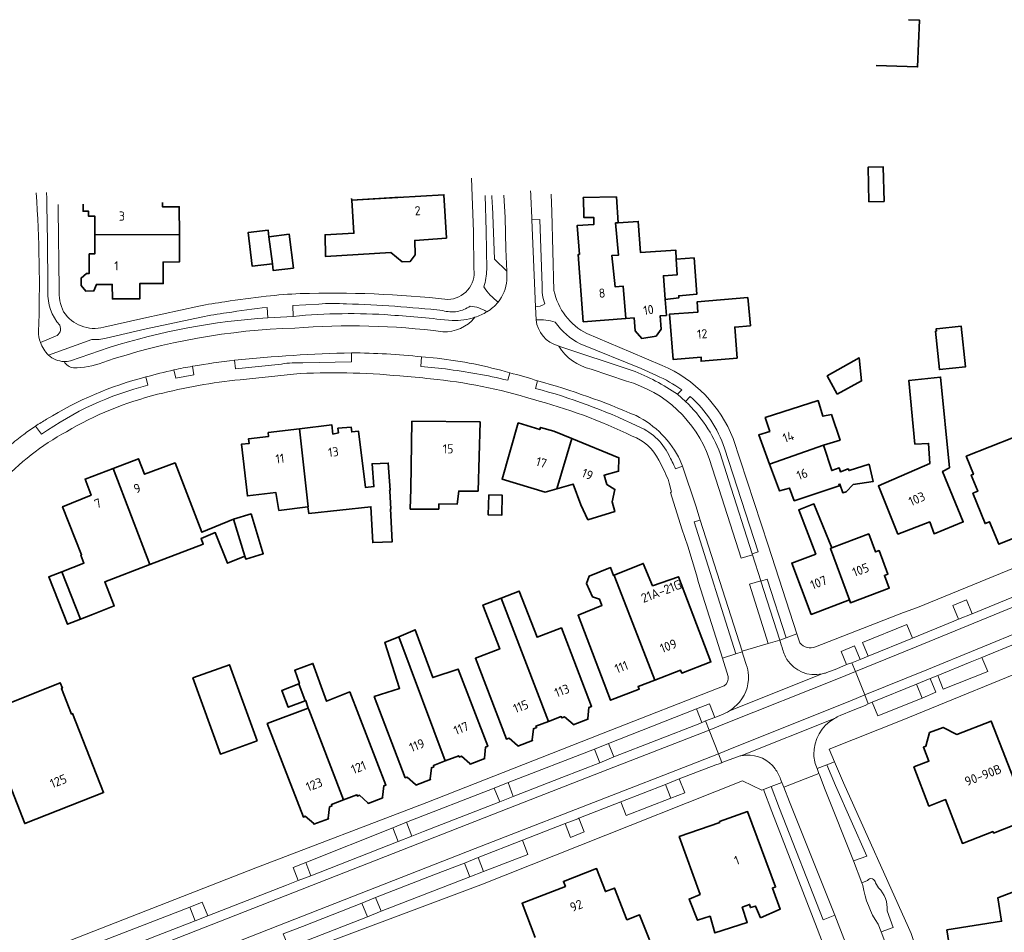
# Model space of a CAD drawing. Extents: x 152761 to 155748, y 459947 to 462743.
# Tile 163 of 256: x 154122 to 154267, y 462317 to 462452. Entities that reach past the tile are written whole.
import ezdxf
from ezdxf.enums import TextEntityAlignment as Align

# ---------------------------------------------------------------- set-up
doc = ezdxf.new("R2010")
doc.units = 0
doc.header["$LTSCALE"] = 0.75
for name, color, linetype, lineweight in [('B-RO-GR-GROENVOORZIENING-GV', 251, 'CONTINUOUS', 18), ('B-RO-OG-BEBOUWING-GV', 6, 'CONTINUOUS', 35), ('B-RO-OG-BEBOUWING-T18', 1, 'CONTINUOUS', 18), ('B-RO-OG-TERREIN_CULTUURSCHEIDING-GV', 251, 'CONTINUOUS', 18), ('B-RO-VH-VERHARDING_ASFALT-GV', 251, 'CONTINUOUS', 18), ('B-RO-VH-VERHARDING_BETONSTRAATSTEEN-GV', 251, 'CONTINUOUS', 18), ('B-RO-VH-VERHARDING_STRAATBAKSTEEN-GV', 251, 'CONTINUOUS', 18), ('B-RO-VH-VERHARDING_TEGEL-GV', 251, 'CONTINUOUS', 18)]:
    doc.layers.add(name, color=color, linetype=linetype, lineweight=lineweight)
doc.styles.add('NLCS-ISO-M200-T18', font='NLCS-ISO.ttf', dxfattribs={"height": 0.36})

msp = doc.modelspace()

# ---------------------------------------------------------------- linework, layer by layer
at = {"layer": 'B-RO-GR-GROENVOORZIENING-GV', "flags": 128}
for points in [[(154260.441, 462363.422), (154262.443, 462364.246), (154261.602, 462366.273), (154259.6, 462365.434)], [(154245.989, 462357.528), (154245.15, 462359.542), (154243.148, 462358.706), (154243.975, 462356.75), (154244.269, 462356.865), (154244.752, 462357.016), (154244.963, 462357.12)], [(154255.083, 462351.833), (154257.097, 462352.686), (154256.269, 462354.69), (154254.266, 462353.859)], [(154223.205, 462348.457), (154224.568, 462348.977), (154223.807, 462350.974), (154221.9, 462350.239), (154222.684, 462348.231), (154222.803, 462348.294), (154223.018, 462348.38)], [(154208.918, 462345.155), (154206.881, 462344.328), (154207.671, 462342.318), (154208.333, 462342.591), (154209.727, 462343.164)], [(154194.903, 462337.344), (154194.14, 462339.387), (154192.094, 462338.585), (154192.904, 462336.578)], [(154217.293, 462339.124), (154218.114, 462337.096), (154220.135, 462337.894), (154219.31, 462339.923)], [(154179.201, 462333.557), (154177.175, 462332.736), (154177.956, 462330.741), (154179.997, 462331.526)], [(154202.564, 462333.349), (154203.331, 462331.31), (154205.337, 462332.122), (154204.577, 462334.161), (154204.393, 462334.074)], [(154164.356, 462327.631), (154162.511, 462326.897), (154163.237, 462324.957), (154165.102, 462325.687)], [(154187.737, 462327.549), (154188.499, 462325.511), (154190.547, 462326.318), (154189.737, 462328.359)], [(154147.292, 462321.075), (154148.086, 462319.039), (154149.933, 462319.759), (154149.125, 462321.806)], [(154174.644, 462322.458), (154172.64, 462321.656), (154173.453, 462319.631), (154175.467, 462320.46)]]:
    msp.add_lwpolyline(points, close=True, dxfattribs=at)
at = {"layer": 'B-RO-OG-BEBOUWING-GV', "flags": 128}
for points in [[(154248.345, 462444.964), (154254.427, 462444.745), (154254.699, 462451.637), (154253.076, 462451.686)], [(154171.106, 462425.388), (154171.123, 462425.137), (154178.246, 462425.54)], [(154131.583, 462424.542), (154131.588, 462423.499), (154132.367, 462423.502), (154132.37, 462422.78), (154133.294, 462422.785), (154133.306, 462420.005), (154145.754, 462420.085), (154145.736, 462424.141), (154143.296, 462424.13), (154143.293, 462424.793)], [(154214.946, 462316.262), (154213.493, 462319.923), (154211.634, 462319.202), (154209.822, 462323.871), (154208.481, 462323.35), (154207.17, 462326.727), (154202.293, 462324.833), (154202.577, 462324.1), (154196.198, 462321.623), (154198.15, 462316.595)]]:
    msp.add_lwpolyline(points, dxfattribs=at)
for points in [[(154249.498, 462424.936), (154249.37, 462430.012), (154247.125, 462429.955), (154247.254, 462424.879)], [(154171.123, 462425.137), (154171.449, 462420.254), (154167.21, 462420.038), (154167.262, 462416.831), (154176.869, 462417.44), (154178.57, 462416.022), (154179.732, 462416.093), (154180.477, 462417.05), (154180.407, 462419.196), (154185.066, 462419.529), (154184.701, 462425.906)], [(154205.291, 462422.941), (154205.303, 462422.547), (154206.744, 462422.592), (154206.776, 462421.562), (154204.32, 462421.4), (154204.648, 462417.135), (154204.448, 462417.119), (154205.212, 462407.219), (154211.454, 462407.7), (154211.072, 462412.475), (154209.892, 462412.37), (154209.39, 462416.972), (154210.404, 462417.046), (154209.964, 462421.773), (154210.35, 462421.798), (154210.099, 462425.59), (154210.048, 462425.586), (154210.048, 462425.589), (154205.21, 462425.508), (154205.221, 462425.158)], [(154217.276, 462410.492), (154217.001, 462414.007), (154219.054, 462414.154), (154218.903, 462416.434), (154218.814, 462417.78), (154213.609, 462417.436), (154213.307, 462421.994), (154210.35, 462421.798), (154209.964, 462421.773), (154210.404, 462417.046), (154209.39, 462416.972), (154209.892, 462412.37), (154211.072, 462412.475), (154211.454, 462407.7), (154212.7, 462407.796), (154212.849, 462405.863), (154213.813, 462404.763), (154215.916, 462405.088), (154216.667, 462406.122), (154216.515, 462408.09), (154217.456, 462408.162)], [(154133.306, 462420.005), (154133.319, 462417.224), (154132.482, 462417.22), (154132.496, 462414.331), (154132.098, 462414.329), (154131.294, 462413.663), (154131.299, 462412.577), (154131.986, 462411.748), (154133.175, 462411.754), (154133.557, 462412.711), (154135.891, 462412.722), (154135.9, 462410.577), (154139.937, 462410.595), (154139.927, 462412.837), (154143.376, 462412.852), (154143.362, 462416.018), (154145.773, 462416.029), (154145.754, 462420.085)], [(154158.942, 462419.722), (154158.819, 462420.718), (154155.874, 462420.354), (154156.487, 462415.395), (154159.458, 462415.763)], [(154158.942, 462419.722), (154159.458, 462415.763), (154159.582, 462414.76), (154162.549, 462415.127), (154161.935, 462420.092)], [(154218.903, 462416.434), (154219.054, 462414.154), (154217.001, 462414.007), (154217.276, 462410.492), (154219.278, 462410.755), (154219.258, 462411.062), (154221.901, 462411.284), (154221.525, 462416.625)], [(154227.87, 462401.855), (154227.507, 462406.43), (154229.807, 462406.628), (154229.421, 462410.783), (154221.958, 462410.132), (154222.078, 462408.655), (154217.909, 462408.364), (154218.463, 462401.647), (154222.548, 462402.017), (154222.555, 462401.407)], [(154257.233, 462406.196), (154257.166, 462406.19), (154257.197, 462405.841), (154257.031, 462405.826), (154257.635, 462400.174), (154261.464, 462400.584), (154260.823, 462406.58)], [(154242.558, 462396.568), (154246.183, 462398.51), (154245.832, 462401.893), (154241.116, 462399.253)], [(154254.02, 462389.18), (154256.041, 462389.316), (154256.21, 462386.347), (154248.646, 462383.058), (154251.511, 462375.973), (154256.207, 462377.771), (154256.852, 462376.026), (154261.151, 462377.751), (154258.093, 462385.187), (154259.114, 462385.725), (154257.792, 462399.081), (154253.124, 462398.568)], [(154232.615, 462386.275), (154240.57, 462389.033), (154243.013, 462389.8), (154241.732, 462393.57), (154240.489, 462393.325), (154239.764, 462395.609), (154231.998, 462393.122), (154232.654, 462391.075), (154231.035, 462390.556)], [(154189.734, 462382.262), (154190.024, 462392.478), (154179.979, 462392.566), (154179.818, 462382.614), (154179.734, 462379.659), (154183.948, 462379.642), (154183.951, 462380.4), (154186.637, 462380.372), (154186.891, 462382.288)], [(154201.313, 462382.644), (154203.504, 462390.036), (154200.873, 462391.109), (154198.932, 462391.668), (154198.808, 462391.353), (154195.636, 462392.343), (154193.251, 462384.052), (154199.617, 462382.163)], [(154164.682, 462379.99), (154164.716, 462379.994), (154163.422, 462391.467), (154158.83, 462390.901), (154158.897, 462390.355), (154155.917, 462389.97), (154156.012, 462389.28), (154154.892, 462389.19), (154155.776, 462381.589), (154159.959, 462382.085), (154160.408, 462379.444)], [(154163.422, 462391.467), (154164.716, 462379.994), (154164.682, 462379.99), (154164.819, 462378.998), (154173.962, 462379.995), (154174.231, 462374.724), (154177.096, 462374.832), (154176.854, 462379.67), (154176.903, 462379.67), (154176.713, 462382.27), (154176.701, 462382.449), (154176.773, 462382.454), (154176.504, 462386.427), (154174.125, 462386.319), (154174.395, 462382.968), (154173.179, 462382.806), (154172.134, 462391.105), (154171.12, 462391.016), (154171.066, 462391.69), (154169.089, 462391.545), (154169.174, 462390.87), (154168.357, 462390.698), (154168.19, 462392.054)], [(154203.504, 462390.036), (154201.313, 462382.644), (154203.713, 462383.324), (154204.849, 462380.289), (154205.891, 462378.068), (154209.867, 462379.271), (154209.457, 462380.722), (154209.856, 462382.553), (154208.663, 462383.282), (154208.284, 462384.619), (154210.405, 462385.22), (154210.455, 462387.202)], [(154270.898, 462376.303), (154270.44, 462377.444), (154273.289, 462378.592), (154271.807, 462382.272), (154273.581, 462382.992), (154271.486, 462388.334), (154269.655, 462387.616), (154268.523, 462390.192), (154261.593, 462387.43), (154262.627, 462384.785), (154262.306, 462384.656), (154263.266, 462382.269), (154262.564, 462381.987), (154264.362, 462377.524), (154265.023, 462377.792), (154266.36, 462374.475)], [(154240.57, 462389.033), (154232.615, 462386.275), (154234.073, 462382.325), (154235.588, 462382.734), (154236.269, 462380.881), (154242.898, 462383.071), (154242.817, 462383.26), (154242.979, 462383.341), (154243.412, 462382.043), (154243.918, 462382.199), (154244.952, 462383.287), (154247.898, 462383.719), (154247.277, 462386.26), (154244.331, 462385.314), (154244.223, 462385.557), (154243.061, 462385.152), (154242.899, 462385.72), (154241.784, 462385.315)], [(154155.392, 462372.711), (154153.748, 462378.152), (154149.058, 462376.23), (154145.139, 462386.439), (154140.632, 462384.767), (154139.753, 462387.062), (154136.02, 462385.639), (154141.393, 462371.471), (154149.276, 462374.475), (154148.958, 462375.337), (154151.043, 462376.18), (154152.841, 462371.683)], [(154136.02, 462385.639), (154131.887, 462384.063), (154132.766, 462381.674), (154128.563, 462380.002), (154131.376, 462372.915), (154131.271, 462372.886), (154131.7, 462371.706), (154128.445, 462370.425), (154131.224, 462363.458), (154132.992, 462364.154), (154136.162, 462365.401), (154134.768, 462368.947), (154141.393, 462371.471)], [(154191.298, 462381.741), (154191.223, 462378.782), (154193.2, 462378.732), (154193.275, 462381.691)], [(154244.373, 462366.274), (154241.577, 462373.846), (154241.774, 462373.921), (154239.164, 462380.408), (154236.92, 462379.544), (154239.429, 462373.03), (154235.896, 462371.688), (154238.763, 462364.144)], [(154155.392, 462372.711), (154155.519, 462372.291), (154158.093, 462373.069), (154156.322, 462378.93), (154153.748, 462378.152)], [(154241.774, 462373.921), (154241.577, 462373.846), (154244.373, 462366.274), (154244.532, 462365.853), (154250.254, 462368.026), (154249.544, 462369.896), (154250.058, 462370.091), (154248.744, 462373.55), (154248.231, 462373.355), (154247.229, 462375.993)], [(154209.76, 462369.901), (154209.669, 462369.864), (154209.24, 462371.043), (154206.058, 462369.788), (154205.678, 462368.68), (154206.57, 462366.728), (154207.605, 462366.382), (154207.946, 462365.451), (154204.458, 462364.018), (154209.24, 462351.516), (154213.438, 462353.122), (154213.285, 462353.524), (154215.74, 462354.463), (154209.864, 462369.647)], [(154209.76, 462369.901), (154209.864, 462369.647), (154215.74, 462354.463), (154219.542, 462355.917), (154219.696, 462355.515), (154223.993, 462357.158), (154219.203, 462369.682), (154215.413, 462368.352), (154214.048, 462371.647)], [(154128.445, 462370.425), (154126.531, 462369.672), (154129.276, 462362.692), (154131.224, 462363.458)], [(154200.1, 462348.394), (154201.969, 462349.101), (154202.041, 462348.911), (154202.469, 462349.076), (154203.709, 462347.988), (154203.744, 462347.895), (154205.897, 462348.722), (154205.861, 462348.815), (154206.04, 462350.448), (154206.445, 462350.604), (154202.005, 462362.158), (154198.4, 462360.772), (154195.789, 462367.568), (154193.126, 462366.544)], [(154193.126, 462366.544), (154190.439, 462365.512), (154192.916, 462359.067), (154189.334, 462357.691), (154193.909, 462345.786), (154194.317, 462345.943), (154195.549, 462344.862), (154195.585, 462344.768), (154197.737, 462345.595), (154197.702, 462345.688), (154197.879, 462347.312), (154198.33, 462347.485), (154198.25, 462347.695), (154200.1, 462348.394)], [(154184.882, 462342.572), (154186.876, 462343.341), (154186.956, 462343.136), (154187.28, 462343.26), (154188.513, 462342.178), (154188.549, 462342.084), (154190.702, 462342.911), (154190.666, 462343.005), (154190.843, 462344.621), (154191.159, 462344.742), (154186.819, 462356.1), (154183.063, 462354.843), (154180.459, 462361.885), (154178.057, 462360.867)], [(154184.882, 462342.572), (154178.057, 462360.867), (154175.998, 462359.994), (154178.179, 462353.261), (154174.434, 462352.048), (154179.002, 462340.096), (154179.298, 462340.209), (154180.538, 462339.12), (154180.574, 462339.026), (154182.727, 462339.853), (154182.691, 462339.947), (154182.869, 462341.574), (154183.228, 462341.711), (154183.153, 462341.904)], [(154157.187, 462345.514), (154153.159, 462356.734), (154147.762, 462354.798), (154151.789, 462343.577)], [(154164.281, 462351.405), (154164.379, 462351.442), (154164.725, 462350.359), (154164.808, 462350.129), (154169.907, 462336.838), (154171.884, 462337.609), (154171.967, 462337.396), (154172.274, 462337.515), (154173.517, 462336.424), (154173.553, 462336.331), (154175.706, 462337.158), (154175.67, 462337.251), (154175.85, 462338.897), (154176.152, 462339.014), (154170.845, 462352.746), (154167.406, 462351.361), (154165.407, 462356.928), (154162.731, 462355.929), (154163.434, 462353.956), (154163.338, 462353.922)], [(154116.768, 462349.519), (154118.44, 462344.97), (154123.008, 462333.362), (154134.611, 462337.926), (154130.044, 462349.537), (154129.889, 462349.476), (154128.388, 462353.233), (154128.54, 462353.294), (154128.22, 462354.096)], [(154164.281, 462351.405), (154163.338, 462353.922), (154160.839, 462352.956), (154161.784, 462350.47)], [(154164.725, 462350.359), (154158.693, 462348.081), (154164.012, 462334.321), (154164.291, 462334.429), (154165.528, 462333.344), (154165.564, 462333.251), (154167.717, 462334.077), (154167.681, 462334.171), (154167.86, 462335.809), (154168.214, 462335.945), (154168.135, 462336.147), (154169.907, 462336.838), (154164.808, 462350.129)], [(154272.099, 462324.684), (154274.376, 462325.626), (154279.344, 462327.648), (154277.283, 462332.785), (154275.263, 462331.964), (154272.555, 462339.015), (154269.361, 462337.863), (154265.266, 462348.452), (154260.173, 462346.482), (154258.161, 462347.506), (154256.184, 462346.741), (154255.629, 462344.731), (154255.284, 462344.597), (154256.078, 462342.543), (154253.873, 462341.691), (154256.096, 462335.942), (154258.533, 462336.884), (154261.029, 462330.431), (154265.523, 462332.169), (154265.603, 462331.96), (154268.819, 462333.203)], [(154231.288, 462319.505), (154234.212, 462320.738), (154233.058, 462323.861), (154233.524, 462324.033), (154229.4, 462335.116), (154225.255, 462333.662), (154225.289, 462333.516), (154219.334, 462331.438), (154222.414, 462322.919), (154220.779, 462322.23), (154222.021, 462319.129), (154223.88, 462319.716), (154224.568, 462317.254), (154229.353, 462318.779), (154228.599, 462321.046), (154229.694, 462321.456), (154229.8, 462320.986), (154230.563, 462321.204)], [(154272.099, 462324.684), (154266.229, 462322.425), (154266.793, 462318.981), (154258.74, 462317.71), (154259.773, 462311.166), (154270.872, 462312.958), (154272.268, 462313.183), (154271.55, 462317.577), (154270.038, 462317.333), (154269.634, 462319.775), (154275.77, 462322.126), (154274.376, 462325.626)]]:
    msp.add_lwpolyline(points, close=True, dxfattribs=at)
at = {"layer": 'B-RO-OG-TERREIN_CULTUURSCHEIDING-GV'}
for points in [[(154124.69, 462426.182, -0.0254289), (154125.036, 462405.812)], [(154126.38, 462411.665, 0.0067815), (154126.209, 462426.265)], [(154191.839, 462424.253, 0.0000889), (154191.754, 462425.829, 0.0000889)], [(154190.996, 462414.915, -0.0773847), (154190.566, 462412.385)], [(154192.681, 462410.122, 0.1493689), (154193.96, 462413.318)], [(154199.535, 462409.848, -0.0940326), (154199.149, 462412.529)], [(154128.145, 462406.697, -0.1845949), (154126.38, 462411.665)], [(154190.566, 462412.385, 0.0950201), (154192.681, 462410.122)], [(154170.377, 462409.858, 0.0350106), (154166.264, 462409.824)], [(154184.524, 462408.873, 0.018162), (154170.377, 462409.858)], [(154198.174, 462409.411, 0.1358437), (154199.535, 462409.848)], [(154152.715, 462408.531, 0.0176106), (154148.977, 462407.905)], [(154158.699, 462409.324, 0.0178771), (154152.715, 462408.531)], [(154162.528, 462408.018, -0.0409786), (154176.901, 462408.215)], [(154176.901, 462408.215, -0.0029977), (154185.926, 462407.418)], [(154186.659, 462408.724, -0.1062958), (154184.524, 462408.873)], [(154188.562, 462409.535, -0.0981344), (154186.659, 462408.724)], [(154191.022, 462408.701, 0.1095662), (154188.562, 462409.535)], [(154189.261, 462407.878, 0.0540777), (154191.022, 462408.701)], [(154135.44, 462403.42, -0.062967), (154158.803, 462407.779)], [(154185.926, 462407.418, 0.0953173), (154189.261, 462407.878)], [(154201.092, 462407.151, 0.1007632), (154198.253, 462407.513)], [(154198.253, 462407.513, 0.3076476), (154201.526, 462403.674)], [(154204.75, 462403.975, -0.1211754), (154201.092, 462407.151)], [(154125.036, 462405.812, 0.0901372), (154125.295, 462404.18)], [(154127.536, 462405.097, 0.4494437), (154128.145, 462406.697)], [(154135.002, 462404.818, -0.0755855), (154132.858, 462404.614)], [(154171.096, 462402.645, 0.0190722), (154153.897, 462401.563)], [(154126.515, 462402.319, 0.1874257), (154128.785, 462401.373)], [(154128.785, 462401.373, 0.0679448), (154129.712, 462401.478)], [(154129.712, 462401.478, -0.033704), (154129.747, 462401.487)], [(154160.782, 462401.004, -0.0495524), (154163.929, 462401.168)], [(154194.394, 462399.713, 0.0428398), (154183.708, 462401.839)], [(154147.693, 462400.667, 0.0172506), (154144.959, 462400.136)], [(154184.926, 462400.271, -0.0281547), (154194.091, 462398.609)], [(154212.423, 462400.067, -0.0575917), (154219.09, 462396.541)], [(154140.824, 462399.094, 0.0765174), (154126.216, 462392.866)], [(154212.971, 462393.404, 0.034408), (154198.494, 462398.538)], [(154219.703, 462397.218, 0.0488452), (154216.006, 462399.301)], [(154125.478, 462390.66, -0.0934739), (154141.132, 462397.865)], [(154198.18, 462397.406, -0.0474994), (154213.078, 462391.912)], [(154220.258, 462395.471, -0.1163942), (154225.357, 462387.836)], [(154226.016, 462388.599, 0.1310648), (154220.96, 462396.2)], [(154126.216, 462392.866, 0.015319), (154124.595, 462391.869)], [(154219.477, 462386.785, 0.1696748), (154212.971, 462393.404)], [(154213.078, 462391.912, -0.187703), (154217.792, 462387.617)], [(154217.792, 462387.617, -0.015137), (154218.805, 462385.58)], [(154246.38, 462324.242, 0.1111244), (154248.592, 462318.572)], [(154248.239, 462324.624, 0.7209458), (154247.039, 462324.959)], [(154249.925, 462320.517, 0.2264283), (154248.686, 462323.877)]]:
    msp.add_lwpolyline(points, format="xyb", dxfattribs=at)
at = {"layer": 'B-RO-OG-TERREIN_CULTUURSCHEIDING-GV', "flags": 128}
for points in [[(154190.772, 462425.808), (154190.901, 462420.608), (154190.996, 462414.915)], [(154193.98, 462414.649), (154192.14, 462416.415), (154191.839, 462424.253)], [(154199.149, 462412.529), (154198.793, 462422.262), (154197.65, 462422.235)], [(154197.65, 462422.235), (154198.174, 462409.411)], [(154193.96, 462413.318), (154193.98, 462414.649)], [(154166.264, 462409.824), (154162.446, 462409.64), (154162.528, 462408.018)], [(154158.803, 462407.779), (154158.699, 462409.324)], [(154148.977, 462407.905), (154140.883, 462406.164), (154135.002, 462404.818)], [(154125.295, 462404.18), (154127.536, 462405.097)], [(154132.858, 462404.614), (154126.515, 462402.319)], [(154216.006, 462399.301), (154213.744, 462400.327), (154204.75, 462403.975)], [(154129.747, 462401.487), (154135.44, 462403.42)], [(154163.929, 462401.168), (154171.094, 462401.338), (154171.096, 462402.645)], [(154201.526, 462403.674), (154201.592, 462403.653), (154212.423, 462400.067)], [(154153.897, 462401.563), (154154.041, 462400.277), (154160.782, 462401.004)], [(154183.708, 462401.839), (154181.386, 462402.054), (154181.287, 462400.638), (154184.926, 462400.271)], [(154144.959, 462400.136), (154145.26, 462398.904), (154147.906, 462399.424), (154147.693, 462400.667)], [(154194.091, 462398.609), (154194.394, 462399.713)], [(154141.132, 462397.865), (154140.824, 462399.094)], [(154198.494, 462398.538), (154198.18, 462397.406)], [(154219.09, 462396.541), (154219.703, 462397.218)], [(154220.96, 462396.2), (154220.258, 462395.471)], [(154124.595, 462391.869), (154125.478, 462390.66)], [(154230.082, 462373.062), (154230.961, 462373.338), (154226.016, 462388.599)], [(154218.805, 462385.58), (154219.8, 462385.972), (154219.477, 462386.785)], [(154225.357, 462387.836), (154226.607, 462383.95), (154230.082, 462373.062)], [(154247.039, 462324.959), (154246.223, 462324.651), (154246.38, 462324.242)], [(154248.686, 462323.877), (154248.239, 462324.624)], [(154248.592, 462318.572), (154249.074, 462317.433), (154250.824, 462318.076), (154249.925, 462320.517)]]:
    msp.add_lwpolyline(points, dxfattribs=at)
for points in [[(154222.432, 462378.027), (154221.512, 462377.748), (154227.647, 462358.328), (154228.606, 462358.617), (154228.576, 462358.714)], [(154231.357, 462369.023), (154234.126, 462360.358), (154235.088, 462360.704), (154232.285, 462369.314)], [(154244.971, 462327.871), (154246.95, 462328.551), (154242.337, 462338.969), (154241.076, 462341.985), (154239.629, 462341.444), (154239.875, 462340.736), (154239.966, 462340.526), (154240.805, 462338.325)], [(154234.433, 462339.42), (154232.871, 462338.822), (154234.09, 462335.588), (154240.514, 462319.206), (154242.219, 462319.88), (154235.583, 462336.536), (154234.74, 462338.713)]]:
    msp.add_lwpolyline(points, close=True, dxfattribs=at)
at = {"layer": 'B-RO-VH-VERHARDING_ASFALT-GV'}
for points in [[(154125.036, 462405.812, 0.0254289), (154124.69, 462426.182)], [(154191.754, 462425.829, -0.0000889), (154191.839, 462424.253)], [(154197.65, 462422.235, 0.0007168), (154197.453, 462426.476)], [(154193.96, 462413.318, -0.1493689), (154192.681, 462410.122)], [(154192.681, 462410.122, -0.0935001), (154191.022, 462408.701)], [(154176.901, 462408.215, 0.0409786), (154162.528, 462408.018)], [(154185.926, 462407.418, 0.0029977), (154176.901, 462408.215)], [(154191.022, 462408.701, -0.0540777), (154189.261, 462407.878)], [(154158.803, 462407.779, 0.062967), (154135.44, 462403.42)], [(154189.261, 462407.878, -0.2414627), (154184.535, 462405.759)], [(154184.535, 462405.759, 0.2414627), (154189.261, 462407.878)], [(154189.261, 462407.878, -0.0953173), (154185.926, 462407.418)], [(154201.526, 462403.674, -0.3076476), (154198.253, 462407.513)], [(154125.295, 462404.18, -0.0901372), (154125.036, 462405.812)], [(154162.738, 462406.294, 0.0741108), (154134.469, 462401.237)], [(154134.469, 462401.237, -0.0741108), (154162.738, 462406.294)], [(154184.535, 462405.759, 0.05097), (154162.738, 462406.294)], [(154162.738, 462406.294, -0.05097), (154184.535, 462405.759)], [(154126.515, 462402.319, -0.1216478), (154125.295, 462404.18)], [(154153.897, 462401.563, -0.0190722), (154171.096, 462402.645)], [(154171.096, 462402.645, -0.02537), (154181.386, 462402.054)], [(154201.592, 462403.653, 0.1994849), (154206.367, 462400.243)], [(154206.367, 462400.243, -0.1994849), (154201.592, 462403.653)], [(154128.785, 462401.373, -0.1874257), (154126.515, 462402.319)], [(154129.712, 462401.478, -0.0679448), (154128.785, 462401.373)], [(154130.153, 462400.432, -0.2153292), (154128.785, 462401.373)], [(154128.785, 462401.373, 0.2153292), (154130.153, 462400.432)], [(154129.747, 462401.487, 0.033704), (154129.712, 462401.478)], [(154134.469, 462401.237, -0.1012717), (154130.153, 462400.432)], [(154130.153, 462400.432, 0.1012717), (154134.469, 462401.237)], [(154147.693, 462400.667, -0.0170559), (154153.897, 462401.563)], [(154183.708, 462401.839, -0.0428398), (154194.394, 462399.713)], [(154140.824, 462399.094, -0.0145034), (154144.959, 462400.136)], [(154144.959, 462400.136, -0.0172506), (154147.693, 462400.667)], [(154194.394, 462399.713, -0.0153623), (154198.494, 462398.538)], [(154219.09, 462396.541, 0.0575917), (154212.423, 462400.067)], [(154126.216, 462392.866, -0.0765174), (154140.824, 462399.094)], [(154198.494, 462398.538, -0.034408), (154212.971, 462393.404)], [(154211.579, 462398.496, -0.2400312), (154223.764, 462387.109)], [(154223.764, 462387.109, 0.2400312), (154211.579, 462398.496)], [(154225.357, 462387.836, 0.1163942), (154220.258, 462395.471)], [(154124.595, 462391.869, -0.015319), (154126.216, 462392.866)], [(154212.971, 462393.404, -0.1696748), (154219.477, 462386.785)], [(154122.849, 462390.633, -0.0173882), (154124.595, 462391.869)], [(154120.812, 462388.995, -0.0149376), (154122.849, 462390.633)], [(154235.187, 462357.501, -0.0649519), (154234.479, 462359.25)], [(154234.479, 462359.25, 0.0649519), (154235.187, 462357.501)], [(154239.402, 462359.35, -0.3104341), (154237.087, 462359.943)], [(154240.351, 462355.386, -0.312312), (154235.187, 462357.501)], [(154235.187, 462357.501, 0.312312), (154240.351, 462355.386)], [(154229.193, 462356.789, -0.0722692), (154229.519, 462355.155)], [(154229.519, 462355.155, 0.0722692), (154229.193, 462356.789)], [(154226.537, 462355.022, -0.2780876), (154225.935, 462353.613)], [(154229.519, 462355.155, -0.2219012), (154227.78, 462350.797)], [(154227.78, 462350.797, 0.2219012), (154229.519, 462355.155)], [(154240.351, 462355.386, 0.0210329), (154241.065, 462355.573)], [(154227.78, 462350.797, -0.0526254), (154226.734, 462349.962)], [(154226.734, 462349.962, 0.0526254), (154227.78, 462350.797)], [(154225.461, 462349.335, 0.0557831), (154226.734, 462349.962)], [(154242.178, 462348.809, 0.2774971), (154239.133, 462343.508)], [(154239.133, 462343.508, -0.2774971), (154242.178, 462348.809)], [(154243.009, 462349.247, 0.0480936), (154242.178, 462348.809)], [(154228.41, 462343.335, 0.0326989), (154227.894, 462343.198)], [(154229.161, 462343.417, 0.0451707), (154228.41, 462343.335)], [(154228.41, 462343.335, -0.0451707), (154229.161, 462343.417)], [(154233.452, 462341.406, 0.2608298), (154229.161, 462343.417)], [(154229.161, 462343.417, -0.2608298), (154233.452, 462341.406)], [(154239.133, 462343.508, 0.0950602), (154239.629, 462341.444)], [(154239.629, 462341.444, -0.0950602), (154239.133, 462343.508)], [(154234.244, 462339.893, 0.0751637), (154233.452, 462341.406)], [(154233.452, 462341.406, -0.0751637), (154234.244, 462339.893)], [(154248.592, 462318.572, -0.1111244), (154246.38, 462324.242)], [(154247.039, 462324.959, -0.7209458), (154248.239, 462324.624)], [(154248.686, 462323.877, -0.2264283), (154249.925, 462320.517)], [(154255.334, 462310.814, 0.0473657), (154253.094, 462318.076)]]:
    msp.add_lwpolyline(points, format="xyb", dxfattribs=at)
at = {"layer": 'B-RO-VH-VERHARDING_ASFALT-GV', "flags": 128}
for points in [[(154193.98, 462414.649), (154193.825, 462417.896), (154193.7, 462422.549), (154193.51, 462425.867)], [(154193.51, 462425.867), (154193.7, 462422.549), (154193.825, 462417.896), (154193.98, 462414.649), (154193.96, 462413.318)], [(154191.839, 462424.253), (154192.14, 462416.415), (154193.98, 462414.649)], [(154198.253, 462407.513), (154198.174, 462409.411), (154197.65, 462422.235)], [(154162.528, 462408.018), (154158.803, 462407.779)], [(154135.44, 462403.42), (154129.747, 462401.487)], [(154201.592, 462403.653), (154201.526, 462403.674)], [(154212.423, 462400.067), (154201.592, 462403.653)], [(154181.386, 462402.054), (154183.708, 462401.839)], [(154206.367, 462400.243), (154211.579, 462398.496)], [(154211.579, 462398.496), (154206.367, 462400.243)], [(154220.258, 462395.471), (154219.09, 462396.541)], [(154312.785, 462390.194), (154312.601, 462389.803), (154303.409, 462385.747), (154288.23, 462379.283), (154273.668, 462373.052), (154254.406, 462365.167), (154252.322, 462364.431), (154239.402, 462359.35)], [(154219.477, 462386.785), (154219.8, 462385.972), (154221.765, 462380.118), (154222.432, 462378.027), (154228.576, 462358.714), (154232.414, 462359.851), (154229.656, 462368.574), (154231.33, 462369.109), (154230.125, 462372.928), (154228.46, 462372.406), (154225.62, 462381.297), (154223.764, 462387.109)], [(154223.764, 462387.109), (154225.62, 462381.297), (154228.46, 462372.406), (154230.125, 462372.928), (154230.082, 462373.062), (154226.607, 462383.95), (154225.357, 462387.836)], [(154239.629, 462341.444), (154241.076, 462341.985), (154242.195, 462342.441), (154241.393, 462344.315), (154252.164, 462348.592), (154273.96, 462357.512), (154274.778, 462357.852), (154275.359, 462358.093), (154275.225, 462358.417), (154285.368, 462362.86), (154302.803, 462370.324), (154318.561, 462377.174), (154320.007, 462373.916), (154320.02, 462373.922), (154321.178, 462374.443), (154320.49, 462376.13), (154322.327, 462376.941)], [(154241.065, 462355.573), (154242.509, 462356.15), (154243.975, 462356.75), (154243.148, 462358.706), (154245.15, 462359.542), (154245.989, 462357.528), (154247.164, 462358.003), (154246.33, 462360.01), (154252.828, 462362.639), (154253.669, 462360.632), (154259.737, 462363.126), (154260.441, 462363.422), (154259.6, 462365.434), (154261.602, 462366.273), (154262.443, 462364.246), (154273.521, 462368.802), (154272.682, 462370.821), (154274.696, 462371.663), (154275.528, 462369.64), (154276.852, 462370.197), (154281.59, 462372.2)], [(154234.479, 462359.25), (154234.345, 462359.667), (154234.126, 462360.358), (154232.414, 462359.851)], [(154237.087, 462359.943), (154236.656, 462361.268), (154235.088, 462360.704), (154234.126, 462360.358), (154234.345, 462359.667), (154234.479, 462359.25)], [(154232.414, 462359.851), (154228.576, 462358.714), (154228.606, 462358.617), (154228.798, 462357.986), (154229.193, 462356.789)], [(154269.142, 462359.966), (154263.884, 462357.798), (154264.742, 462355.753), (154258.202, 462353.129), (154257.399, 462355.136), (154256.269, 462354.69), (154257.097, 462352.686), (154255.083, 462351.833)], [(154229.193, 462356.789), (154228.798, 462357.986), (154228.606, 462358.617), (154227.647, 462358.328), (154225.7, 462357.701), (154226.537, 462355.022)], [(154226.734, 462349.962), (154240.351, 462355.386)], [(154225.935, 462353.613), (154208.152, 462346.662), (154206.251, 462345.915), (154182.178, 462336.454), (154157.027, 462326.83), (154125.514, 462314.53), (154110.509, 462308.681), (154106.999, 462307.283)], [(154255.083, 462351.833), (154248.572, 462349.205), (154247.746, 462351.228), (154247.365, 462351.07), (154247.143, 462350.963), (154246.706, 462350.721), (154244.934, 462350.036), (154243.009, 462349.247)], [(154206.881, 462344.328), (154208.918, 462345.155), (154221.9, 462350.239), (154223.807, 462350.974), (154224.568, 462348.977), (154225.461, 462349.335)], [(154242.178, 462348.809), (154228.41, 462343.335)], [(154130.704, 462312.216), (154133.705, 462313.4), (154133.066, 462314.999), (154132.895, 462315.426), (154134.737, 462316.176), (154147.292, 462321.075), (154149.125, 462321.806), (154149.933, 462319.759), (154161.534, 462324.276), (154163.237, 462324.957), (154162.511, 462326.897), (154164.356, 462327.631), (154177.175, 462332.736), (154179.201, 462333.557), (154192.094, 462338.585), (154194.14, 462339.387), (154206.881, 462344.328)], [(154227.894, 462343.198), (154225.628, 462342.329), (154225.434, 462342.252), (154225.222, 462342.161), (154224.719, 462342.018), (154219.31, 462339.923), (154220.135, 462337.894), (154218.114, 462337.096), (154211.534, 462334.53), (154210.734, 462336.54), (154204.577, 462334.161), (154205.337, 462332.122), (154203.331, 462331.31), (154202.564, 462333.349), (154196.261, 462330.904), (154197.069, 462328.811), (154190.547, 462326.318), (154188.499, 462325.511), (154175.467, 462320.46), (154173.453, 462319.631), (154161.851, 462315.092)], [(154253.094, 462318.076), (154243.53, 462339.371), (154242.195, 462342.441), (154241.076, 462341.985), (154242.337, 462338.969), (154246.95, 462328.551), (154244.971, 462327.871), (154246.223, 462324.651), (154247.039, 462324.959)], [(154234.244, 462339.893), (154234.433, 462339.42), (154234.74, 462338.713), (154239.875, 462340.736)], [(154246.38, 462324.242), (154246.223, 462324.651), (154244.971, 462327.871), (154240.805, 462338.325), (154239.966, 462340.526), (154239.875, 462340.736), (154234.74, 462338.713), (154235.583, 462336.536), (154242.219, 462319.88), (154243.805, 462315.792), (154245.589, 462311.166)], [(154239.875, 462340.736), (154239.629, 462341.444)], [(154121.07, 462297.305), (154126.1, 462299.517), (154131.197, 462301.505), (154138.224, 462304.386), (154139.445, 462305.019), (154140.743, 462305.437), (154140.817, 462305.299), (154142.297, 462305.931), (154146.475, 462307.614), (154146.5, 462307.571), (154160.918, 462313.376), (154190.108, 462324.355), (154212.112, 462333.077), (154220.507, 462336.405), (154228.648, 462339.624), (154231.475, 462338.254), (154231.757, 462338.389), (154232.871, 462338.822), (154234.433, 462339.42), (154234.244, 462339.893)], [(154244.427, 462308.52), (154241.993, 462315.071), (154243.805, 462315.792), (154242.219, 462319.88), (154240.514, 462319.206), (154234.09, 462335.588), (154232.871, 462338.822), (154231.757, 462338.389), (154232.981, 462335.143), (154239.636, 462317.921), (154242.572, 462310.211), (154244.514, 462303.795), (154244.514, 462303.298), (154240.52, 462262.854), (154239.518, 462251.429), (154239.14, 462249.536)], [(154248.239, 462324.624), (154248.686, 462323.877)], [(154249.925, 462320.517), (154250.824, 462318.076), (154249.074, 462317.433), (154250.634, 462313.317), (154252.411, 462313.946)], [(154251.182, 462311.869), (154250.634, 462313.317), (154249.074, 462317.433), (154248.592, 462318.572)]]:
    msp.add_lwpolyline(points, dxfattribs=at)
for points in [[(154232.414, 462359.851), (154234.126, 462360.358), (154231.357, 462369.023), (154231.33, 462369.109), (154229.656, 462368.574)], [(154247.164, 462358.003), (154253.669, 462360.632), (154252.828, 462362.639), (154246.33, 462360.01)], [(154263.884, 462357.798), (154262.148, 462357.097), (154257.399, 462355.136), (154258.202, 462353.129), (154264.742, 462355.753)], [(154247.746, 462351.228), (154248.572, 462349.205), (154255.083, 462351.833), (154254.266, 462353.859)], [(154208.918, 462345.155), (154209.727, 462343.164), (154222.359, 462348.071), (154222.684, 462348.231), (154221.9, 462350.239)], [(154194.14, 462339.387), (154194.903, 462337.344), (154202.062, 462340.128), (154207.671, 462342.318), (154206.881, 462344.328)], [(154179.997, 462331.526), (154181.683, 462332.191), (154192.904, 462336.578), (154192.094, 462338.585), (154179.201, 462333.557)], [(154218.114, 462337.096), (154217.293, 462339.124), (154210.734, 462336.54), (154211.534, 462334.53)], [(154165.102, 462325.687), (154177.956, 462330.741), (154177.175, 462332.736), (154164.356, 462327.631)], [(154189.737, 462328.359), (154190.547, 462326.318), (154197.069, 462328.811), (154196.261, 462330.904)], [(154188.499, 462325.511), (154187.737, 462327.549), (154183.453, 462325.905), (154174.644, 462322.458), (154175.467, 462320.46)], [(154172.64, 462321.656), (154163.868, 462318.222), (154161.051, 462317.133), (154161.851, 462315.092), (154173.453, 462319.631)], [(154147.292, 462321.075), (154134.737, 462316.176), (154135.532, 462314.119), (154142.378, 462316.808), (154148.086, 462319.039)]]:
    msp.add_lwpolyline(points, close=True, dxfattribs=at)
at = {"layer": 'B-RO-VH-VERHARDING_BETONSTRAATSTEEN-GV', "flags": 128}
for points in [[(154188.773, 462428.382), (154189.05, 462420.471), (154189.123, 462414.977)], [(154190.996, 462414.915), (154190.901, 462420.608), (154190.772, 462425.808)], [(154200.894, 462411.825), (154200.604, 462423.387), (154200.48, 462426.016)], [(154128.086, 462412.02), (154127.926, 462423.722), (154127.897, 462424.464)], [(154197.65, 462422.235), (154198.793, 462422.262), (154199.149, 462412.529)], [(154158.699, 462409.324), (154158.803, 462407.779), (154162.528, 462408.018), (154162.446, 462409.64), (154166.264, 462409.824)], [(154148.639, 462409.52), (154140.525, 462407.775), (154134.634, 462406.426)], [(154198.174, 462409.411), (154198.253, 462407.513)], [(154135.002, 462404.818), (154140.883, 462406.164), (154148.977, 462407.905)], [(154216.839, 462400.794), (154212.191, 462402.77), (154205.736, 462405.472)], [(154127.536, 462405.097), (154125.295, 462404.18)], [(154126.515, 462402.319), (154132.858, 462404.614)], [(154204.75, 462403.975), (154213.744, 462400.327), (154216.006, 462399.301)], [(154171.096, 462402.645), (154171.094, 462401.338), (154163.929, 462401.168)], [(154160.782, 462401.004), (154154.041, 462400.277), (154153.897, 462401.563)], [(154184.926, 462400.271), (154181.287, 462400.638), (154181.386, 462402.054)], [(154147.693, 462400.667), (154147.906, 462399.424), (154145.26, 462398.904), (154144.959, 462400.136)], [(154154.689, 462398.694), (154162.569, 462399.53)], [(154194.394, 462399.713), (154194.091, 462398.609)], [(154140.824, 462399.094), (154141.132, 462397.865)], [(154198.18, 462397.406), (154198.494, 462398.538)], [(154219.703, 462397.218), (154219.09, 462396.541), (154220.258, 462395.471), (154220.96, 462396.2)], [(154125.478, 462390.66), (154124.595, 462391.869)], [(154226.016, 462388.599), (154230.961, 462373.338), (154230.082, 462373.062), (154230.125, 462372.928), (154231.33, 462369.109), (154231.357, 462369.023), (154232.285, 462369.314), (154235.088, 462360.704), (154236.656, 462361.268), (154232.407, 462374.32), (154227.284, 462390.03)], [(154217.683, 462384.045), (154217.842, 462383.48), (154218.22, 462382.138), (154218.067, 462382.087), (154219.717, 462376.724), (154220.587, 462374.189), (154221.883, 462369.95), (154222.188, 462368.839), (154225.7, 462357.701), (154227.647, 462358.328), (154221.512, 462377.748), (154222.432, 462378.027), (154221.765, 462380.118), (154219.8, 462385.972), (154218.805, 462385.58)]]:
    msp.add_lwpolyline(points, dxfattribs=at)
at = {"layer": 'B-RO-VH-VERHARDING_BETONSTRAATSTEEN-GV'}
for points in [[(154126.209, 462426.265, -0.0067815), (154126.38, 462411.665)], [(154197.453, 462426.476, -0.0007168), (154197.65, 462422.235)], [(154189.123, 462414.977, -0.4425053), (154185.278, 462410.503)], [(154190.566, 462412.385, 0.0773847), (154190.996, 462414.915)], [(154199.149, 462412.529, 0.0940326), (154199.535, 462409.848)], [(154126.38, 462411.665, 0.1845949), (154128.145, 462406.697)], [(154128.725, 462408.68, -0.1415895), (154128.086, 462412.02)], [(154163.543, 462411.358, 0.0215841), (154158.541, 462410.966)], [(154185.278, 462410.503, 0.0353821), (154163.543, 462411.358)], [(154192.681, 462410.122, -0.0950201), (154190.566, 462412.385)], [(154205.736, 462405.472, -0.2260758), (154200.894, 462411.825)], [(154152.47, 462410.162, 0.0177331), (154148.639, 462409.52)], [(154158.541, 462410.966, 0.0181282), (154152.47, 462410.162)], [(154166.264, 462409.824, -0.0350106), (154170.377, 462409.858)], [(154170.377, 462409.858, -0.018162), (154184.524, 462408.873)], [(154191.022, 462408.701, 0.0935001), (154192.681, 462410.122)], [(154199.535, 462409.848, -0.1358437), (154198.174, 462409.411)], [(154134.634, 462406.426, -0.3219652), (154128.725, 462408.68)], [(154148.977, 462407.905, -0.0176106), (154152.715, 462408.531)], [(154152.715, 462408.531, -0.0178771), (154158.699, 462409.324)], [(154184.524, 462408.873, 0.1062958), (154186.659, 462408.724)], [(154186.659, 462408.724, 0.0981344), (154188.562, 462409.535)], [(154188.562, 462409.535, -0.1095662), (154191.022, 462408.701)], [(154198.253, 462407.513, -0.1007632), (154201.092, 462407.151)], [(154201.092, 462407.151, 0.1211754), (154204.75, 462403.975)], [(154128.145, 462406.697, -0.4494437), (154127.536, 462405.097)], [(154125.295, 462404.18, 0.1216478), (154126.515, 462402.319)], [(154132.858, 462404.614, 0.0755855), (154135.002, 462404.818)], [(154181.386, 462402.054, 0.02537), (154171.096, 462402.645)], [(154153.897, 462401.563, 0.0170559), (154147.693, 462400.667)], [(154163.929, 462401.168, 0.0495524), (154160.782, 462401.004)], [(154144.959, 462400.136, 0.0145034), (154140.824, 462399.094)], [(154162.569, 462399.53, -0.0403296), (154178.19, 462399.242)], [(154194.091, 462398.609, 0.0281547), (154184.926, 462400.271)], [(154198.494, 462398.538, 0.0153623), (154194.394, 462399.713)], [(154227.284, 462390.03, 0.1992089), (154216.839, 462400.794)], [(154142.554, 462396.54, -0.0364313), (154154.689, 462398.694)], [(154178.19, 462399.242, -0.0131903), (154182.742, 462398.822)], [(154182.742, 462398.822, -0.0516826), (154197.758, 462395.81)], [(154216.006, 462399.301, -0.0488452), (154219.703, 462397.218)], [(154141.132, 462397.865, 0.0934739), (154125.478, 462390.66)], [(154213.078, 462391.912, 0.0474994), (154198.18, 462397.406)], [(154129.121, 462391.036, -0.0714567), (154142.554, 462396.54)], [(154197.758, 462395.81, -0.0477987), (154212.425, 462390.395)], [(154220.96, 462396.2, -0.1310648), (154226.016, 462388.599)], [(154119.379, 462383.4, -0.0818391), (154129.121, 462391.036)], [(154124.595, 462391.869, 0.0173882), (154122.849, 462390.633)], [(154217.792, 462387.617, 0.187703), (154213.078, 462391.912)], [(154122.849, 462390.633, 0.0149376), (154120.812, 462388.995)], [(154212.425, 462390.395, -0.1907845), (154216.324, 462386.862)], [(154216.324, 462386.862, -0.0215948), (154217.683, 462384.045)], [(154218.805, 462385.58, 0.015137), (154217.792, 462387.617)]]:
    msp.add_lwpolyline(points, format="xyb", dxfattribs=at)
at = {"layer": 'B-RO-VH-VERHARDING_STRAATBAKSTEEN-GV', "flags": 128}
for points in [[(154245.264, 462355.734), (154246.66, 462352.283), (154255.792, 462355.989), (154270.613, 462362.051), (154283.546, 462367.457), (154285.474, 462368.291), (154297.238, 462373.312), (154311.985, 462379.693), (154310.513, 462383.145), (154305.024, 462380.757), (154290.72, 462374.607), (154274.16, 462367.588), (154254.209, 462359.387)], [(154246.66, 462352.283), (154245.264, 462355.734), (154243.012, 462354.829), (154225.978, 462348.021), (154223.738, 462347.114), (154225.112, 462343.635), (154227.381, 462344.576), (154244.426, 462351.361)]]:
    msp.add_lwpolyline(points, close=True, dxfattribs=at)
msp.add_lwpolyline([(154128.312, 462305.756), (154131.627, 462307.089), (154160.276, 462318.314), (154189.317, 462329.672), (154210.226, 462337.821), (154218.825, 462341.173), (154225.112, 462343.635), (154223.738, 462347.114), (154208.842, 462341.309), (154195.386, 462336.065), (154131.173, 462310.909)], dxfattribs=at)
at = {"layer": 'B-RO-VH-VERHARDING_TEGEL-GV', "flags": 128}
for points in [[(154273.521, 462368.802), (154262.443, 462364.246), (154260.441, 462363.422), (154259.737, 462363.126), (154253.669, 462360.632), (154247.164, 462358.003), (154245.989, 462357.528), (154244.963, 462357.12), (154244.752, 462357.016), (154245.264, 462355.734), (154254.209, 462359.387), (154274.16, 462367.588)], [(154270.613, 462362.051), (154255.792, 462355.989), (154246.66, 462352.283), (154247.143, 462350.963), (154247.365, 462351.07), (154247.746, 462351.228), (154254.266, 462353.859), (154256.269, 462354.69), (154257.399, 462355.136), (154262.148, 462357.097), (154263.884, 462357.798), (154269.142, 462359.966)], [(154225.461, 462349.335), (154224.568, 462348.977), (154223.205, 462348.457), (154223.738, 462347.114), (154225.978, 462348.021), (154243.012, 462354.829), (154245.264, 462355.734), (154244.752, 462357.016), (154244.269, 462356.865), (154243.975, 462356.75)], [(154243.975, 462356.75), (154242.509, 462356.15), (154241.065, 462355.573)], [(154240.351, 462355.386), (154226.734, 462349.962)], [(154247.143, 462350.963), (154246.66, 462352.283), (154244.426, 462351.361), (154227.381, 462344.576), (154225.112, 462343.635), (154225.628, 462342.329), (154227.894, 462343.198)], [(154243.009, 462349.247), (154244.934, 462350.036), (154246.706, 462350.721), (154247.143, 462350.963)], [(154228.41, 462343.335), (154242.178, 462348.809)], [(154131.173, 462310.909), (154195.386, 462336.065), (154208.842, 462341.309), (154223.738, 462347.114), (154223.205, 462348.457), (154223.018, 462348.38), (154222.803, 462348.294), (154222.684, 462348.231), (154222.359, 462348.071), (154209.727, 462343.164), (154208.333, 462342.591), (154207.671, 462342.318), (154202.062, 462340.128), (154194.903, 462337.344), (154192.904, 462336.578), (154181.683, 462332.191), (154179.997, 462331.526), (154177.956, 462330.741)], [(154161.051, 462317.133), (154163.868, 462318.222), (154172.64, 462321.656), (154174.644, 462322.458), (154183.453, 462325.905), (154187.737, 462327.549), (154189.737, 462328.359), (154196.261, 462330.904), (154202.564, 462333.349), (154204.393, 462334.074), (154204.577, 462334.161), (154210.734, 462336.54), (154217.293, 462339.124), (154219.31, 462339.923), (154224.719, 462342.018), (154225.222, 462342.161), (154225.434, 462342.252), (154225.628, 462342.329), (154225.112, 462343.635), (154218.825, 462341.173), (154210.226, 462337.821), (154189.317, 462329.672), (154160.276, 462318.314), (154131.627, 462307.089)], [(154177.956, 462330.741), (154165.102, 462325.687), (154163.237, 462324.957), (154161.534, 462324.276), (154149.933, 462319.759), (154148.086, 462319.039), (154142.378, 462316.808), (154135.532, 462314.119), (154133.705, 462313.4), (154130.704, 462312.216)]]:
    msp.add_lwpolyline(points, dxfattribs=at)
at = {"layer": 'B-RO-VH-VERHARDING_TEGEL-GV'}
for points in [[(154241.065, 462355.573, -0.0210329), (154240.351, 462355.386)], [(154226.734, 462349.962, -0.0557831), (154225.461, 462349.335)], [(154242.178, 462348.809, -0.0480936), (154243.009, 462349.247)], [(154227.894, 462343.198, -0.0326989), (154228.41, 462343.335)]]:
    msp.add_lwpolyline(points, format="xyb", dxfattribs=at)

# ---------------------------------------------------------------- texts
at = {"layer": 'B-RO-OG-BEBOUWING-T18', "style": 'NLCS-ISO-M200-T18'}
for s, rotation, p in [('2', 3.3, (154180.828, 462423.569)), ('3', 0.2, (154137.294, 462422.778)), ('1', 0.3, (154136.491, 462415.462)), ('8', 4.4, (154207.97, 462411.443)), ('10', 8.8, (154214.81, 462408.965)), ('12', 4.8, (154222.716, 462405.435)), ('14', 20.2, (154235.398, 462390.288)), ('15', 359.5, (154185.309, 462388.519)), ('11', 7, (154160.561, 462387.084)), ('13', 7, (154168.429, 462388.053)), ('17', 343.5, (154199.049, 462386.504)), ('19', 337.8, (154205.826, 462384.77)), ('16', 20.2, (154237.427, 462384.79)), ('9', 20.9, (154139.55, 462382.704)), ('103', 23.5, (154254.314, 462381.161)), ('7', 20.9, (154133.76, 462380.496)), ('105', 20.8, (154246.034, 462370.702)), ('21A-21G', 20.9, (154216.695, 462367.553)), ('107', 20.8, (154239.844, 462368.833)), ('109', 20.9, (154217.741, 462359.511)), ('111', 20.9, (154210.819, 462356.403)), ('113', 21, (154202.069, 462352.922)), ('115', 21, (154196.014, 462350.6)), ('117', 21, (154187.234, 462347.374)), ('119', 21, (154180.72, 462344.875)), ('121', 21.1, (154172.137, 462341.63)), ('90-90B', 21.2, (154264.056, 462340.49)), ('125', 21.5, (154127.949, 462339.604)), ('123', 21.1, (154165.597, 462339.105)), ('1', 20.4, (154227.802, 462327.94)), ('92', 21.2, (154204.179, 462321.274))]:
    msp.add_text(s, height=1.35, rotation=rotation, dxfattribs=at).set_placement(p, align=Align.MIDDLE)

doc.saveas('drawing.dxf')
